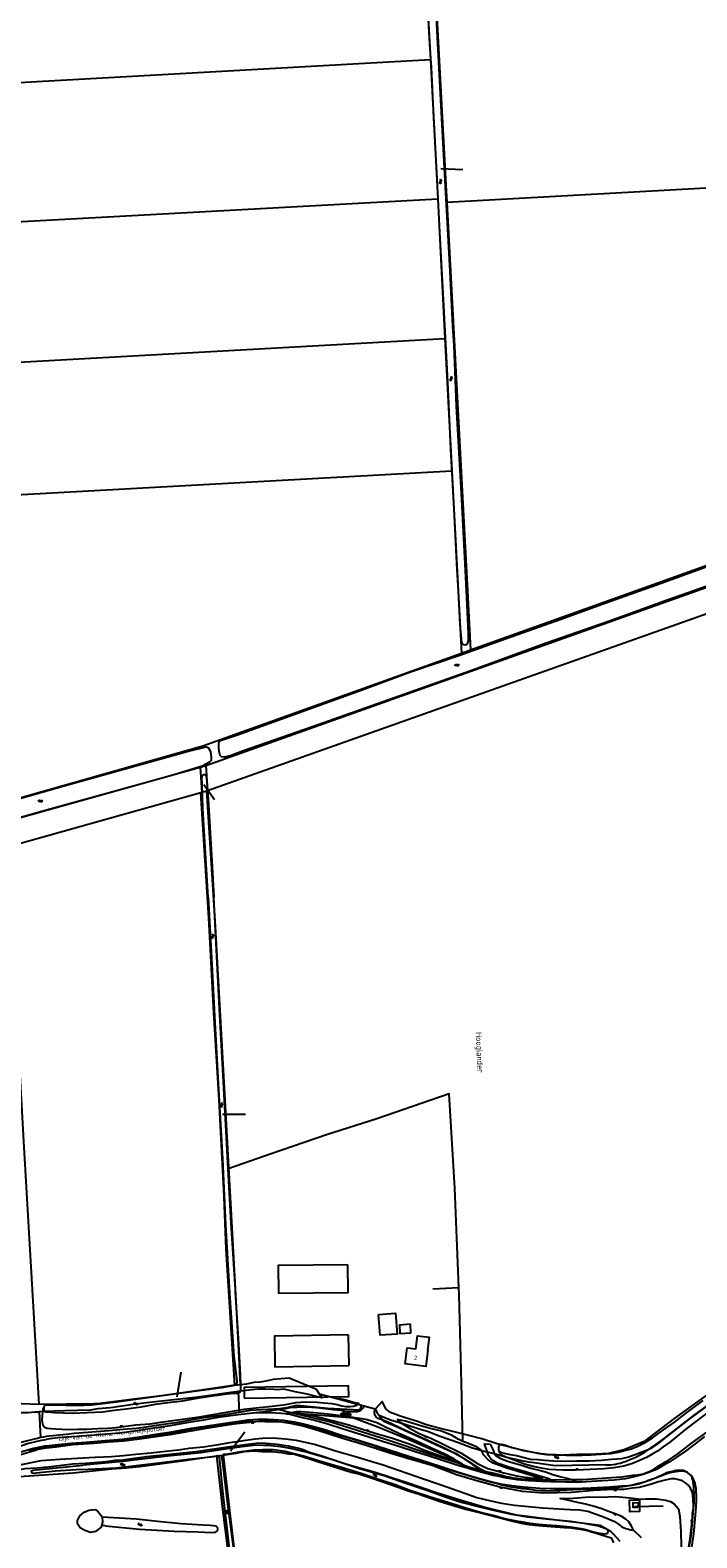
# Model space of a CAD drawing. Header units: metres. Extents: x 51973 to 58000, y 375000 to 380663.
# Tile 19 of 56: x 57000 to 57387, y 375452 to 376325. Entities that reach past the tile are written whole.
import ezdxf

# ---------------------------------------------------------------- set-up
doc = ezdxf.new("R2010")
doc.units = ezdxf.units.M
doc.header["$LTSCALE"] = 0.1
doc.layers.get('0').update_dxf_attribs({"linetype": 'CONTINUOUS'})
doc.layers.add('B-WA-OG-TOPOGRAFIE-G', color=253, linetype='CONTINUOUS')
doc.styles.add('ISOCP', font='ISOCP.shx', dxfattribs={"height": 1.8})

# ---------------------------------------------------------------- blocks, each defined once
blk = doc.blocks.new('BIJPIJL')
at = {"color": 0}
blk.add_line((0, 0), (1, 0), dxfattribs=at)
blk = doc.blocks.new('S016')
at = {"color": 0, "linetype": 'Continuous'}
for points in [[(0.01, -0.38), (2.65, 1.15)], [(2.65, -1.15), (0.01, 0.38)], [(5.07, -1.15), (1.09, 1.15)], [(1.09, -1.15), (5.07, 1.15)], [(6.16, -0.38), (3.51, 1.15)], [(3.51, -1.15), (6.16, 0.37)]]:
    blk.add_lwpolyline(points, dxfattribs=at)
blk = doc.blocks.new('S05')
at = {"color": 0}
for p, q in [((0.08, 0.3), (0.38, 0.59)), ((0.11, -0.19), (0.41, 0.09)), ((0.38, 0.59), (0.68, 0.71)), ((0.41, 0.09), (0.71, 0.21)), ((0.68, 0.71), (1.01, 0.62)), ((0.71, 0.21), (1.02, 0.12)), ((1.01, 0.62), (1.33, 0.37)), ((1.02, 0.12), (1.36, -0.12)), ((1.33, 0.37), (1.66, 0.13)), ((1.66, 0.13), (1.97, 0.04)), ((1.97, 0.04), (2.28, 0.16)), ((2.28, 0.16), (2.58, 0.44)), ((1.36, -0.12), (1.68, -0.37)), ((1.68, -0.37), (2, -0.46)), ((2, -0.46), (2.31, -0.33)), ((2.31, -0.33), (2.61, -0.05))]:
    blk.add_line(p, q, dxfattribs=at)
blk = doc.blocks.new('S04')
at = {"color": 0}
for p, q in [((0, 0.5), (0.5, 0.5)), ((0, 0.25), (1, 0.25)), ((0, 0), (0.5, 0)), ((0, -0.25), (1, -0.25)), ((0, -0.5), (0.5, -0.5))]:
    blk.add_line(p, q, dxfattribs=at)

msp = doc.modelspace()

# ---------------------------------------------------------------- linework, layer by layer
at = {"layer": 'B-WA-OG-TOPOGRAFIE-G'}
for points in [[(57222.214, 376494.618), (57223.149, 376477.335), (57224.103, 376457.288), (57225.508, 376431.201), (57227.385, 376398.255), (57229.782, 376355.862), (57231.995, 376316.856), (57232.826, 376303.052), (57234.2, 376273.88), (57235.945, 376242.023), (57237.712, 376207.661), (57240.039, 376165.038), (57242.334, 376121.121), (57244.07, 376082.182)], [(57253.359, 376000), (57252.972, 376008.098), (57250.457, 376056.298), (57247.591, 376106.877), (57246.207, 376142.057), (57245.337, 376153.391), (57243.857, 376185.036), (57241.14, 376234.183), (57239.098, 376273.627), (57236.715, 376317.006), (57234.679, 376358.663), (57231.732, 376412.795), (57228.566, 376469.621), (57227.056, 376495.209)], [(57225.746, 376428.305), (57232.441, 376307.722)], [(57234.845, 376357.81), (57241.367, 376235.034), (57241.899, 376225.019)], [(56834.895, 376285.577), (57232.441, 376307.722)], [(57232.441, 376307.722), (57236.655, 376227.069)], [(57241.899, 376225.019), (57689.5, 376249.88)], [(56839.584, 376205.426), (57236.655, 376227.069)], [(57236.655, 376227.069), (57238.079, 376199.805), (57240.883, 376146.145)], [(57241.899, 376225.019), (57251.754, 376039.504), (57253.852, 376000)], [(56844.173, 376124.147), (57240.883, 376146.145)], [(57240.883, 376146.145), (57244.89, 376069.448)], [(57351.262, 376000), (57453.67, 376036.68), (57491.7, 376054.94), (57631.86, 376122.38), (57639.28, 376125.02), (57712.414, 376141.926)], [(57353.574, 376000), (57366.173, 376004.49), (57391.69, 376013.752), (57419.186, 376023.971), (57450.38, 376035.223), (57453.15, 376036.595), (57455.717, 376037.556), (57458.339, 376038.678), (57469.795, 376044.278), (57529.029, 376072.66), (57582.059, 376098.179), (57627.363, 376120.217), (57633.526, 376122.925)], [(57666.678, 376119.338), (57662.831, 376118.333), (57645.878, 376114.742), (57638.54, 376112.585), (57632.038, 376109.796), (57621.041, 376104.789), (57599.535, 376094.707), (57542.135, 376066.538), (57489.074, 376040.717), (57460.246, 376027.333), (57434.059, 376017.454), (57401.232, 376005.749), (57385.051, 376000)], [(57244.07, 376082.182), (57246.251, 376043.602), (57247.807, 376012.174), (57248.455, 376000)], [(56848.138, 376047.784), (57244.89, 376069.448)], [(57244.89, 376069.448), (57248.519, 376000)], [(57386.542, 376000), (57453.18, 376023.721)], [(57102.33, 375898.829), (57386.542, 376000)], [(57430.177, 376000), (57103.217, 375884.183)], [(57123.473, 375907.081), (57116.906, 375904.688), (57113.07, 375903.67), (57111.44, 375903.805), (57110.603, 375904.721), (57109.972, 375906.883), (57109.741, 375909.484), (57109.824, 375911.736), (57110.228, 375912.674), (57111.304, 375913.546), (57120.714, 375916.535), (57155.483, 375929.086), (57194.488, 375943.34), (57220.961, 375953.038), (57249.449, 375962.812), (57273.545, 375971.469), (57307.976, 375983.661), (57333.986, 375993.019), (57353.574, 376000)], [(57385.051, 376000), (57370.255, 375994.743), (57335.549, 375982.283), (57299.573, 375969.633), (57255.312, 375953.446), (57211.093, 375937.87), (57164.138, 375921.274), (57123.473, 375907.081)], [(57248.455, 376000), (57249.493, 375980.498), (57250.163, 375972.281), (57250.378, 375970.365), (57250.888, 375969.266), (57251.717, 375968.856), (57252.701, 375968.798), (57253.541, 375969.115), (57254.085, 375969.854), (57254.466, 375971.153), (57254.54, 375975.285), (57253.359, 376000)], [(57248.519, 376000), (57250.406, 375963.876)], [(57253.852, 376000), (57255.671, 375965.762)], [(57255.671, 375965.762), (57351.262, 376000)], [(56859.056, 375841.751), (57100.52, 375910.19), (57250.406, 375963.876)], [(57250.406, 375963.876), (57255.671, 375965.762)], [(56895.677, 375851.573), (57018.152, 375886.421), (57091.518, 375906.9), (57102.494, 375909.679), (57103.586, 375909.375), (57105.039, 375906.956), (57105.418, 375903.63), (57105.378, 375901.793), (57104.359, 375900.692), (57100.187, 375898.559), (57082.538, 375893.139), (57008.714, 375872.626), (56915.789, 375846.429)], [(56986.65, 375866.448), (57099.08, 375897.835)], [(57099.08, 375897.835), (57101.21, 375898.43), (57102.33, 375898.829)], [(57099.08, 375897.835), (57099.89, 375883.21)], [(57102.33, 375898.829), (57103.217, 375884.183)], [(57103.624, 375822.597), (57100.558, 375873.779), (57100.119, 375888.23), (57100.043, 375891.745), (57100.28, 375893.078), (57101.16, 375893.626), (57101.609, 375893.619), (57102.307, 375893.122), (57102.75, 375891.426), (57103.704, 375879.265), (57105.822, 375843.573), (57107.011, 375822.38)], [(57099.407, 375883.074), (56987.46, 375851.63)], [(57099.89, 375883.21), (57099.407, 375883.074)], [(57119.148, 375539.869), (57114.105, 375618.812), (57112.964, 375649.177), (57109.987, 375705.28), (57106.89, 375755.674), (57104.01, 375810.705), (57099.407, 375883.074)], [(57102.63, 375883.975), (57099.89, 375883.21)], [(57103.217, 375884.183), (57102.63, 375883.975)], [(57102.63, 375883.975), (57107.545, 375808.967), (57112.704, 375715.458), (57117.956, 375620.757), (57120.877, 375567.629), (57122.22, 375540.218)], [(56849.833, 375868.705), (56853.442, 375801.691), (56856.203, 375749.214), (56860.422, 375669.936), (56862.439, 375625.349), (56863.022, 375617.336), (56864.874, 375608.015), (56867.755, 375600.826), (56871.338, 375594.598), (56876.639, 375587.521), (56884.093, 375579.971), (56892.156, 375572.903), (56906.121, 375560.969), (56945.738, 375526.832), (56964.53, 375507.658), (56971.25, 375503.007), (56974.828, 375501.268), (56981.828, 375500.785), (56986.211, 375501.426), (56991.804, 375503.767), (56998.885, 375506.283), (57007.01, 375508.051), (57009.692, 375508.579)], [(56987.46, 375851.63), (56990.526, 375793.13), (56996.6, 375681.04), (57002.308, 375585.378), (57005.474, 375528.974)], [(57103.624, 375822.597), (57105.532, 375787.191), (57107.473, 375750.093), (57109.598, 375710.942), (57111.864, 375671.153), (57113.647, 375632.891), (57115.955, 375593.182), (57118.592, 375556.708), (57120.157, 375544.088), (57120.236, 375542.432), (57120.187, 375541.539), (57120.15, 375540.866), (57120.074, 375540.41), (57119.614, 375540.07), (57118.966, 375539.866), (57111.31, 375538.445), (57082.533, 375534.521), (57051.938, 375530.338), (57041.077, 375528.879), (57036.123, 375528.457), (57031.623, 375528.263), (57027.046, 375528.155), (57023.677, 375528.233), (57021.019, 375528.278), (57017.728, 375528.396), (57012.9, 375528.301)], [(57122.513, 375536.947), (57122.674, 375538.029), (57122.531, 375540.143), (57122.35, 375545.676), (57121.363, 375563.983), (57119.533, 375593.889), (57119.439, 375595.424), (57117.075, 375633.895), (57115.206, 375665.243), (57114.784, 375672.317), (57112.732, 375712.22), (57110.156, 375758.066), (57107.011, 375822.38)], [(57251.177, 375507.372), (57250.438, 375541.138), (57249.157, 375592.437), (57248.992, 375596.312), (57246.529, 375653.998), (57243.348, 375708.691), (57201.396, 375694.142), (57172.277, 375685.017), (57140.08, 375673.929), (57115.206, 375665.243)], [(56865.9, 375612.635), (56866.026, 375610.029), (56867.267, 375606.791), (56867.936, 375604.636), (56870.02, 375601.857), (56873.735, 375597.379), (56875.487, 375595.797), (56881.542, 375589.368), (56888.311, 375582.925), (56901.654, 375572.065), (56910.895, 375564.263), (56929.492, 375548.537), (56937.795, 375541.468), (56946.669, 375533.197), (56949.718, 375530.994), (56953.908, 375527.87), (56959.75, 375526.864), (56964.863, 375526.523), (56974.133, 375525.74), (56986.853, 375524.769), (56994.34, 375524.141), (56999.342, 375524.159), (57003.277, 375524.436), (57005.676, 375524.622)], [(56872.278, 375608.346), (56872.965, 375605.962), (56875.148, 375602.229), (56881.413, 375594.487), (56885.731, 375590.354), (56889.357, 375587.306), (56892.978, 375584.02), (56907.139, 375572.43), (56915.564, 375565.477), (56934.526, 375550.101), (56946.109, 375540.467), (56951.606, 375535.834), (56957.722, 375532.26), (56966.865, 375530.239), (56972.087, 375530.303), (56978.876, 375530.404), (56987.075, 375529.643), (56995.523, 375529.353), (57005.474, 375528.974)], [(57184.604, 375609.653), (57144.299, 375609.251), (57144.481, 375593.218), (57184.792, 375593.556), (57184.604, 375609.653)], [(57248.992, 375596.312), (57233.802, 375595.493)], [(57469.184, 375592.113), (57465.021, 375586.724), (57460.256, 375580.99), (57458.552, 375579.24), (57451.753, 375573.071), (57446.343, 375567.961), (57419.91, 375548.133), (57381.078, 375519.291), (57369.696, 375510.359), (57361.599, 375504.692)], [(57466.001, 375589.074), (57466.276, 375588.319), (57466.392, 375587.449), (57466.369, 375586.233), (57466.056, 375585.122), (57464.326, 375582.323), (57460.681, 375576.918), (57455.776, 375571.979), (57450.528, 375567.457), (57444.451, 375562.772), (57440.366, 375559.793), (57436.494, 375556.809), (57424.112, 375547.067), (57414.833, 375540.672), (57410.015, 375537.085), (57404.934, 375533.203), (57399.321, 375528.341), (57392.684, 375523.686), (57380.615, 375514.595), (57371.241, 375507.034), (57367.377, 375504.182), (57364.108, 375501.827), (57361.01, 375499.96)], [(57202.398, 375580.993), (57212.247, 375581.7), (57213.203, 375569.591), (57203.322, 375568.839), (57202.398, 375580.993)], [(57220.604, 375575.435), (57220.983, 375570.149), (57214.999, 375569.72), (57214.619, 375575.006), (57220.604, 375575.435)], [(57478.546, 375579.726), (57476.482, 375576.973), (57474.649, 375574.749), (57472.71, 375573.123), (57470.524, 375571.144), (57464.116, 375566.514), (57447.298, 375553.885), (57421.288, 375534.54), (57399.383, 375517.849), (57384.145, 375506.735), (57375.554, 375500.246), (57368.786, 375495.504), (57363.602, 375492.515)], [(57184.854, 375569.115), (57142.003, 375568.322), (57142.331, 375550.59), (57185.182, 375551.383)], [(57184.854, 375569.115), (57185.182, 375551.383)], [(57218.921, 375561.62), (57223.991, 375560.989), (57224.931, 375568.554), (57231.648, 375567.719), (57230.711, 375560.184), (57230.96, 375560.153)], [(57230.96, 375560.153), (57229.817, 375550.769), (57217.778, 375552.236), (57218.921, 375561.62)], [(57119.148, 375539.869), (57117.903, 375539.727), (57103.571, 375537.638), (57091.508, 375535.859), (57076.7, 375533.779), (57059.152, 375531.635), (57039.611, 375529.197), (57037.428, 375529.1), (57021.47, 375528.947), (57008.847, 375528.845), (57005.474, 375528.974)], [(57122.22, 375540.218), (57119.148, 375539.869)], [(57168.123, 375534.786), (57166.487, 375537.425), (57150.615, 375544.113), (57145.727, 375543.567), (57141.315, 375543.299), (57137.965, 375542.534), (57133.542, 375541.672), (57130.085, 375541.504), (57125.9, 375540.636), (57122.22, 375540.218)], [(57124.554, 375532.378), (57185.094, 375533.498), (57184.98, 375539.657), (57124.44, 375538.537), (57124.554, 375532.378)], [(57120.986, 375536.221), (57115.432, 375535.494), (57104.804, 375534.043), (57096.324, 375532.787), (57083.676, 375531.496), (57071.385, 375530.198), (57061.476, 375528.97), (57047.025, 375526.883), (57039.629, 375526.2), (57035.329, 375525.573), (57020.675, 375525.155), (57008.166, 375524.813), (57005.676, 375524.622)], [(57012.937, 375528.299), (57012.9, 375528.301), (57011.837, 375528.36), (57010.832, 375528.415), (57009.914, 375528.466), (57009.203, 375528.378), (57009.014, 375528.181), (57008.628, 375527.78), (57008.445, 375526.976), (57008.403, 375526.329), (57008.383, 375525.612), (57008.562, 375524.984), (57009.137, 375524.542), (57010.142, 375524.462), (57014.517, 375524.222), (57025.004, 375523.797), (57033.589, 375524.107), (57042.356, 375524.502), (57049.19, 375525.52), (57056.234, 375526.237), (57064.865, 375527.503), (57073.165, 375529.027), (57080.365, 375529.842), (57088.997, 375530.995), (57098.263, 375532.554), (57107.518, 375533.931), (57109.279, 375534.18), (57114.464, 375534.911), (57118.256, 375535.308), (57120.012, 375535.363), (57120.837, 375535.35), (57121.92, 375535.908), (57122.513, 375536.947)], [(57168.123, 375534.786), (57169.504, 375532.557), (57161.016, 375534.69), (57154.141, 375536.138), (57147.46, 375537.569), (57143.808, 375537.299), (57141.787, 375537.459), (57136.672, 375537.682), (57132.742, 375537.642), (57128.804, 375537.246), (57120.986, 375536.221)], [(57120.986, 375536.221), (57121.639, 375524.148)], [(57140.771, 375527.735), (57148.662, 375528.828), (57154.388, 375529.882), (57160.228, 375530.368), (57166.793, 375530.052), (57170.696, 375529.711), (57175.295, 375529.301), (57178.369, 375528.75), (57181.092, 375527.98), (57183.572, 375527.674), (57185.999, 375527.673), (57187.735, 375527.823), (57189.761, 375528.317), (57190.918, 375529.3), (57189.436, 375529.621), (57186.43, 375530.341), (57183.421, 375531.238), (57179.275, 375532.323)], [(57192.547, 375528.246), (57168.123, 375534.786)], [(57392.953, 375534.638), (57373.724, 375520.629), (57358.962, 375509.505), (57356.242, 375507.4), (57345.005, 375502.648), (57335.55, 375500.341), (57328.28, 375500.012), (57317.202, 375499.76), (57305.047, 375499.292), (57296.615, 375500.296), (57286.41, 375501.93), (57282.268, 375503.085), (57271.019, 375506.049), (57262.268, 375508.844), (57255.4, 375510.649), (57246.874, 375512.844), (57239.055, 375514.668), (57233.016, 375516.218), (57229.582, 375517.121), (57224.857, 375518.882), (57215.513, 375521.808), (57209.369, 375524.074), (57206.794, 375526.149), (57204.503, 375530.472), (57200.474, 375526.123)], [(57274.327, 375505.546), (57275.878, 375505.196), (57279.631, 375503.843), (57284.346, 375502.796), (57290.035, 375501.563), (57295.493, 375500.368), (57299.916, 375499.866), (57305.211, 375499.84), (57311.05, 375499.501), (57320.429, 375499.339), (57325.484, 375499.654), (57331.261, 375499.923), (57337.135, 375500.452), (57342.141, 375501.356), (57348.222, 375502.907), (57352.314, 375504.523), (57356.407, 375506.6), (57361.194, 375509.395), (57367.413, 375514.141), (57373.813, 375518.626), (57380.749, 375523.913), (57390.446, 375531.029)], [(57005.676, 375524.622), (57006.56, 375509.574)], [(57008.628, 375527.78), (57008.063, 375526.562), (57007.822, 375525.63), (57007.578, 375524.168), (57007.459, 375522.113), (57007.367, 375519.854), (57007.527, 375518.582), (57007.926, 375516.955), (57008.854, 375515.712), (57010.398, 375515.117), (57012.537, 375514.93), (57015.278, 375514.779), (57018.798, 375514.586), (57023.105, 375514.362), (57027.893, 375514.408), (57033.304, 375514.552), (57039.763, 375514.834), (57045.45, 375515.058), (57050.291, 375515.492), (57054.578, 375515.95), (57061.804, 375516.991), (57069.857, 375517.601), (57076.15, 375518.517), (57076.132, 375518.537), (57098.555, 375521.574), (57112.191, 375523.946), (57124.423, 375526.029), (57133.252, 375526.976), (57140.771, 375527.735)], [(57121.639, 375524.148), (57112.419, 375522.585), (57099.88, 375520.816), (57084.94, 375518.144), (57072.163, 375516.379), (57066.547, 375515.422), (57062.128, 375514.798), (57054.496, 375514.238), (57046.147, 375513.574), (57031.476, 375512.324), (57025.994, 375512.078), (57021.456, 375511.456), (57011.791, 375510.462)], [(57193.762, 375527.234), (57192.658, 375526.197), (57192.031, 375525.57), (57191.134, 375524.963), (57190.148, 375524.576), (57189.158, 375524.46), (57188.303, 375524.507), (57186.307, 375524.548), (57183.617, 375524.821), (57180.656, 375525.211), (57176.177, 375525.627), (57171.477, 375526.257), (57166.515, 375526.826), (57161.077, 375527.238), (57157.995, 375527.25), (57155.087, 375527.12), (57150.928, 375526.806), (57148.274, 375526.359), (57143.959, 375525.732), (57140.43, 375525.075), (57136.727, 375524.477), (57131.314, 375523.949), (57124.294, 375523.212), (57116.551, 375522.168), (57108.242, 375521.042), (57099.94, 375519.581), (57091.184, 375518.233), (57081.55, 375516.512), (57073.042, 375515.201), (57063.702, 375513.772)], [(57143.45, 375525.995), (57141.785, 375526.155), (57128.073, 375525.243), (57121.639, 375524.148)], [(57148.756, 375523.312), (57139.976, 375523.918), (57131.314, 375523.949)], [(57192.547, 375528.246), (57191.422, 375525.481), (57172.868, 375526.478), (57154.911, 375528.118), (57149.301, 375526.836), (57143.45, 375525.995)], [(57152.567, 375523.676), (57143.45, 375525.995)], [(57230.479, 375499.506), (57230.497, 375499.499), (57238.874, 375496.693), (57246.067, 375494.381), (57249.6, 375493.166), (57251.807, 375492.584), (57253.99, 375492.389), (57251.093, 375494.162), (57248.027, 375496.057), (57246.324, 375497.11), (57240.305, 375500.126), (57233.13, 375503.458), (57224.348, 375507.497), (57214.228, 375511.962), (57206.097, 375515.794), (57201.324, 375518.099), (57195.844, 375519.907), (57193.9, 375520.341), (57190.028, 375520.901), (57184.94, 375521.577), (57176.259, 375522.861), (57167.159, 375523.853), (57157.735, 375524.471), (57154.928, 375524.449), (57152.809, 375524.199), (57152.286, 375523.994), (57151.977, 375523.873), (57150.534, 375523.656), (57148.756, 375523.312), (57150.824, 375523.085)], [(57150.824, 375523.085), (57153.949, 375522.352), (57158.295, 375521.345), (57165.302, 375519.667), (57172.39, 375517.746), (57181.896, 375514.727), (57193.023, 375511.254), (57205.299, 375507.423)], [(57248.027, 375496.057), (57239.962, 375498.367), (57229.641, 375502.036), (57220.696, 375505.664), (57210.501, 375509.072), (57200.513, 375512.046), (57185.126, 375516.826), (57176.423, 375519.183), (57169.719, 375520.945), (57164.982, 375522.044), (57159.421, 375523.034), (57152.287, 375524.007), (57152.286, 375523.994)], [(57247.996, 375495.022), (57244.52, 375497.304), (57241.461, 375499.032), (57232.847, 375502.657), (57219.869, 375508.274), (57202.047, 375515.655), (57187.99, 375520.937), (57152.567, 375523.676)], [(57247.996, 375495.022), (57231.958, 375500.057), (57208.312, 375507.913), (57174.724, 375518.588), (57152.567, 375523.676)], [(57200.474, 375526.123), (57192.547, 375528.246)], [(57202.145, 375520.765), (57200.992, 375521.391), (57200.195, 375522.507), (57200.115, 375524.261), (57200.275, 375525.696)], [(57200.474, 375526.123), (57201.626, 375523.874), (57202.823, 375522.421)], [(57333.983, 375493.828), (57304.727, 375493.316), (57292.574, 375495.023), (57289.485, 375495.324), (57286.284, 375495.983), (57275.856, 375498.336), (57268.875, 375500.381), (57262.24, 375501.943), (57256.325, 375503.729), (57248.647, 375506.621), (57238.009, 375510.287), (57230.805, 375513.05), (57226.424, 375514.21), (57215.903, 375517.754), (57209.279, 375519.792), (57202.823, 375522.421)], [(57202.823, 375522.421), (57205.527, 375519.141), (57213.244, 375515.904), (57225.86, 375510.057), (57242.368, 375502.465), (57247.442, 375500.339), (57249.787, 375498.626), (57256.835, 375494.081), (57262.963, 375490.224)], [(57392.77, 375528.24), (57384.947, 375522.409), (57370.344, 375511.137), (57366.431, 375507.972)], [(57285.704, 375478.384), (57272.6, 375480.869), (57259.883, 375484.43), (57247.485, 375488.049), (57233.516, 375493.381), (57220.497, 375497.185), (57208.836, 375500.688), (57195.297, 375505.126), (57180.402, 375509.45), (57167.866, 375513.58), (57158.668, 375516.204), (57152.354, 375517.648), (57146.17, 375518.467), (57141.582, 375518.971), (57136.767, 375519.236), (57131.307, 375518.766), (57118.447, 375517.43), (57101.332, 375514.624), (57081.457, 375511.151), (57063.88, 375508.636), (57054.716, 375507.563), (57045.76, 375507.034), (57037.365, 375506.183), (57025.126, 375505.367), (57015.59, 375504.163), (57008.303, 375503.265), (57004.161, 375502.471)], [(57063.702, 375513.772), (57052.396, 375512.268), (57037.884, 375511.047), (57027.766, 375510.26), (57021.6, 375509.81), (57016.598, 375509.423), (57011.943, 375508.821), (57009.692, 375508.579)], [(57009.848, 375504.762), (57016.665, 375505.599), (57024.29, 375506.327), (57032.934, 375506.893), (57043.953, 375507.883), (57053.788, 375508.793), (57063.916, 375510.097), (57073.296, 375511.568), (57082.369, 375512.942), (57093.925, 375514.987), (57104.414, 375516.662), (57116.181, 375518.43), (57126.63, 375519.824), (57132.435, 375520.262), (57137.954, 375520.293), (57141.99, 375520.084), (57147.416, 375519.691), (57153.469, 375518.779), (57158.918, 375517.66), (57164.93, 375516.113), (57171.199, 375514.306), (57180.422, 375511.302), (57188.797, 375508.699), (57201.968, 375504.565), (57215.19, 375500.427), (57231.563, 375495.134), (57247.531, 375489.932), (57257.675, 375486.821), (57265.89, 375484.63), (57272.864, 375482.923)], [(57136.865, 375518.759), (57131.512, 375518.986), (57122.698, 375518.807), (57116.008, 375517.753), (57108.961, 375516.706), (57100.719, 375515.445), (57095.943, 375514.827), (57083.031, 375512.352), (57075.979, 375511.067), (57069.768, 375510.121), (57062.718, 375508.955)], [(57151.02, 375518.115), (57148.672, 375518.392), (57146.317, 375518.601), (57143.956, 375518.742), (57141.593, 375518.816), (57139.229, 375518.821), (57136.865, 375518.759)], [(57272.781, 375482.454), (57264.842, 375484.281), (57257.863, 375486.445), (57238.461, 375492.311), (57214.681, 375499.455), (57205.228, 375502.859), (57199.201, 375505.004), (57186.781, 375508.825), (57172.104, 375512.929), (57160.271, 375516.381), (57155.52, 375517.593), (57151.02, 375518.115)], [(57215.488, 375514.925), (57209.027, 375517.953), (57205.355, 375519.504), (57202.145, 375520.765)], [(57213.137, 375520.117), (57215.136, 375518.4), (57220.361, 375515.036), (57225.91, 375512.058), (57232.749, 375509.267), (57239.418, 375506.02), (57250.022, 375500.835), (57259.804, 375494.705), (57262.789, 375492.995), (57265.672, 375491.621), (57270.049, 375490.466), (57275.035, 375489.146), (57281.634, 375487.611), (57285.506, 375486.97), (57289.103, 375486.551), (57292.041, 375486.188), (57295.089, 375486.021), (57297.434, 375485.892), (57292.691, 375487.004), (57281.353, 375490.533), (57276.656, 375491.92), (57272.387, 375493.522), (57268.886, 375494.868), (57265.828, 375496.787), (57263.46, 375499.426), (57262.636, 375500.918)], [(57262.636, 375500.918), (57261.508, 375502.65), (57259.571, 375504.125), (57254.806, 375506.089), (57252.907, 375506.748), (57251.177, 375507.372), (57248.604, 375508.797), (57244.639, 375510.941), (57238.305, 375513.579), (57232.384, 375514.953), (57227.495, 375516.322), (57222.42, 375517.784), (57218.079, 375519.171), (57213.137, 375520.117)], [(57385.841, 375505.967), (57380.175, 375501.751), (57374.913, 375498.018), (57370.679, 375495.312), (57366.73, 375492.975), (57363.5, 375491.223), (57360.005, 375489.808), (57355.614, 375488.145), (57350.54, 375486.803), (57345.561, 375485.803), (57338.897, 375484.895), (57331.7, 375484.49), (57319.984, 375483.891), (57317.451, 375483.855), (57310.696, 375483.758), (57302.578, 375483.926), (57302.289, 375483.937), (57296.84, 375484.141), (57289.33, 375484.477), (57282.659, 375485.153), (57276.461, 375486.098), (57269.51, 375487.747), (57264.85, 375489.573), (57261.059, 375491.597), (57255.693, 375495.032), (57251.976, 375497.38), (57251.957, 375497.381), (57245.89, 375500.797), (57238.449, 375504.446), (57230.911, 375507.842), (57222.575, 375511.61), (57215.488, 375514.925)], [(57002.822, 375508.62), (56993.472, 375506.304), (56987.953, 375503.686), (56984.694, 375501.61)], [(57009.848, 375504.762), (57002.528, 375503.346), (56993.843, 375500.752)], [(57009.872, 375504.194), (57007.844, 375503.884), (57005.823, 375503.523), (57003.813, 375503.112), (57001.814, 375502.65), (56999.827, 375502.137)], [(57006.56, 375509.574), (57004.683, 375509.129), (57002.822, 375508.62)], [(57011.791, 375510.462), (57010.038, 375510.221), (57008.294, 375509.925), (57006.56, 375509.574)], [(57006.941, 375496.379), (57017.791, 375497.17), (57027.991, 375497.606), (57038.117, 375498.298), (57047.645, 375498.658), (57054.528, 375499.314), (57061.783, 375500.076), (57070.389, 375500.877), (57079.09, 375501.798), (57086.468, 375502.503), (57092.641, 375503.551), (57100.904, 375504.295), (57109.73, 375505.664), (57116.154, 375506.686), (57130.888, 375508.84), (57137.216, 375509.489), (57143.555, 375509.191), (57148.545, 375508.904), (57154.709, 375508.175), (57165.762, 375505.538), (57171.461, 375503.926), (57176.951, 375502.162), (57188.982, 375498.752), (57197.992, 375495.874), (57204.964, 375493.789), (57228.433, 375485.791)], [(57050.903, 375507.647), (57023.826, 375505.34), (57009.872, 375504.194)], [(57342.446, 375449.454), (57338.488, 375453.639), (57337.087, 375454.976), (57330.739, 375458.793), (57320.167, 375459.959), (57305.561, 375461.801), (57282.523, 375464.647), (57263.926, 375469.188), (57249.017, 375473.535), (57235.416, 375477.856), (57218.392, 375483.555), (57209.878, 375486.345), (57199.825, 375489.523), (57184.087, 375494.125), (57168.95, 375498.953), (57162.444, 375500.988), (57158.666, 375502.492), (57156.182, 375503.256), (57150.259, 375504.685), (57143.612, 375505.653), (57137.312, 375506.137), (57132.794, 375506.466), (57129.69, 375506.053), (57119.181, 375504.6), (57108.551, 375503.03), (57104.254, 375502.522), (57096.61, 375501.368), (57085.276, 375500.289), (57067.852, 375498.38), (57054.241, 375496.633), (57049.592, 375496.37), (57044.457, 375495.641), (57032.649, 375494.69), (57025.136, 375494.128), (57012.605, 375492.716)], [(57050.903, 375507.647), (57054.848, 375508.017), (57058.787, 375508.453), (57062.718, 375508.955)], [(57335.097, 375454.033), (57335.462, 375455.173), (57335.285, 375456.091), (57334.184, 375456.706), (57332.582, 375457.374), (57329.893, 375458.24), (57321.583, 375459.844), (57313.637, 375460.962), (57299.482, 375462.458), (57288.714, 375463.616), (57279.549, 375465.04), (57270.017, 375467.127), (57259.599, 375469.616), (57249.67, 375472.28), (57242.159, 375474.66), (57230.961, 375478.78), (57217.579, 375483.311), (57206.123, 375487.332), (57191.276, 375491.615), (57175.632, 375496.749), (57161.119, 375500.9), (57151.265, 375503.32), (57145.785, 375504.34), (57141.935, 375504.728), (57138.543, 375504.964), (57135.613, 375505.113), (57131.378, 375505.144), (57123.447, 375504.23), (57114.868, 375503.011)], [(57205.299, 375507.423), (57214.055, 375504.676), (57224.22, 375501.382), (57230.479, 375499.506)], [(57302.289, 375483.937), (57302.284, 375484.314), (57302.177, 375485.008), (57301.597, 375485.456), (57300.56, 375485.878), (57288.624, 375489.48), (57277.388, 375492.623), (57271.132, 375494.884), (57268.916, 375496.096), (57267.398, 375497.396), (57266.11, 375499.188), (57265.096, 375502.081), (57263.828, 375506.092), (57267.058, 375505.895)], [(57267.058, 375505.895), (57267.848, 375504.2), (57268.716, 375502.324), (57269.458, 375500.341), (57270.552, 375499.033), (57272.449, 375497.976), (57274.639, 375496.98), (57278.365, 375495.609), (57285.224, 375493.637), (57290.579, 375491.943), (57295.432, 375490.775), (57299.203, 375489.748), (57303.882, 375488.041), (57308.107, 375486.901), (57311.617, 375486.065), (57314.674, 375485.128), (57317.451, 375483.855)], [(57366.431, 375507.972), (57363.297, 375505.433), (57361.726, 375504.378), (57360.148, 375503.324), (57358.171, 375502.329), (57355.594, 375501.329), (57351.107, 375499.539), (57347.3, 375498.286), (57343.202, 375497.382), (57340.387, 375497.089), (57337.438, 375496.904), (57331.504, 375496.41), (57324.441, 375496.048), (57317.045, 375496.044), (57310.191, 375495.803), (57303.977, 375495.961), (57298.484, 375496.402), (57294.639, 375496.644), (57290.503, 375496.991), (57285.948, 375498.099), (57282.298, 375499.018), (57278.755, 375499.61), (57276.067, 375500.249), (57273.902, 375500.784), (57272.377, 375501.379), (57272.083, 375502.681), (57272.095, 375502.951), (57272.152, 375504.285), (57272.487, 375505.206), (57272.984, 375505.645), (57273.483, 375505.782), (57274.327, 375505.546)], [(57343.897, 375495.294), (57345.805, 375495.942), (57347.688, 375496.658), (57349.545, 375497.44), (57351.372, 375498.288), (57353.168, 375499.201), (57354.931, 375500.178), (57356.657, 375501.216), (57358.345, 375502.316), (57359.993, 375503.475), (57361.599, 375504.692)], [(57391.223, 375510.28), (57385.841, 375505.967)], [(56968.009, 375410.714), (56964.685, 375413.513), (56962.399, 375417.294), (56961.734, 375421.456), (56962.357, 375426.903), (56965.518, 375452.756), (56966.754, 375459.956), (56968.08, 375468.337), (56968.662, 375470.722), (56971.831, 375478.917), (56973.047, 375481.586), (56973.669, 375482.595), (56977.277, 375487.956), (56984.737, 375494.674), (56993.788, 375499.363), (57004.161, 375502.471)], [(56983.806, 375485.148), (56995.474, 375494.028), (57006.941, 375496.379)], [(56993.769, 375487.006), (56996.952, 375487.339), (57025.372, 375489.296), (57047.84, 375491.477), (57055.992, 375492.075), (57064.127, 375492.842), (57089.933, 375496.302), (57101.775, 375498.048), (57108.639, 375498.962)], [(57029.995, 375491.153), (57050.282, 375492.019), (57070.32, 375494.336), (57092.531, 375497.189), (57106.65, 375498.721), (57109.411, 375499.162), (57109.996, 375498.336), (57111.971, 375478.505), (57114.482, 375456.943), (57116.822, 375437.105)], [(57114.868, 375503.011), (57099.341, 375500.875), (57080.134, 375498.765), (57054.195, 375495.764), (57031.258, 375493.719)], [(57108.639, 375498.962), (57112.343, 375499.455)], [(57168.379, 375000), (57164.774, 375030.804), (57157.827, 375089.55), (57149.76, 375157.315), (57145.703, 375191.83), (57142.095, 375223.684), (57138.236, 375257.12), (57133.835, 375293.29), (57132.663, 375299.597), (57130.063, 375319.46), (57128.107, 375334.821), (57125.169, 375357.101), (57119.971, 375403.256), (57116.323, 375434.683), (57112.045, 375469.682), (57108.639, 375498.962)], [(57118.273, 375446.307), (57115.102, 375470.994), (57112.131, 375494.965), (57111.718, 375497.308), (57111.651, 375498.169), (57111.696, 375498.986), (57112.116, 375499.506), (57112.722, 375499.977), (57115.26, 375500.266), (57122.83, 375501.49), (57130.335, 375502.452), (57135.343, 375502.719), (57141.242, 375502.673)], [(57112.343, 375499.455), (57114.548, 375499.807), (57119.892, 375500.535), (57124.79, 375501.47), (57130.337, 375501.881), (57134.781, 375501.5), (57140.623, 375501.518), (57146.107, 375500.908), (57150.084, 375500.139), (57153.73, 375500.097), (57158.038, 375498.602), (57171.872, 375494.296), (57186.598, 375489.576), (57191.465, 375488.393), (57198.726, 375486.192), (57214.377, 375480.722), (57219.5, 375478.72), (57225.351, 375477.048), (57238.106, 375472.544), (57252.721, 375468.067), (57261.732, 375466.133), (57280.122, 375461.203), (57284.989, 375460.02), (57288.093, 375459.499), (57292.982, 375458.911), (57299.825, 375458.273), (57312.544, 375457.319)], [(57112.343, 375499.455), (57116.617, 375462.462), (57120.341, 375431.652)], [(57141.242, 375502.673), (57148.275, 375501.789), (57153.543, 375500.496), (57159.631, 375498.838), (57165.693, 375496.942), (57172.861, 375494.745), (57182.934, 375491.947), (57192.916, 375488.864), (57201.26, 375485.956)], [(57262.963, 375490.224), (57254.66, 375492.578), (57247.996, 375495.022)], [(57361.01, 375499.96), (57357.67, 375498.151), (57353.107, 375496.107), (57349.535, 375494.563), (57344.429, 375492.971), (57338.808, 375492.044), (57332.832, 375491.558), (57324.959, 375491.226), (57316.898, 375490.718), (57309.156, 375490.74), (57305.22, 375490.925), (57301.318, 375491.171), (57297.675, 375491.774), (57291.894, 375492.808), (57286.873, 375494.271), (57279.326, 375497.025), (57275.842, 375498.446), (57273.801, 375499.397), (57273.154, 375499.796), (57272.561, 375500.593), (57272.377, 375501.379)], [(57333.983, 375493.828), (57335.421, 375493.831), (57336.858, 375493.904), (57338.289, 375494.045), (57339.712, 375494.256), (57341.123, 375494.534), (57342.519, 375494.881), (57343.897, 375495.294)], [(57012.605, 375492.716), (57004.61, 375491.926), (56997.457, 375491.476), (56995.307, 375491.162), (56986.219, 375489.323)], [(57002.268, 375488.871), (57001.596, 375488.922), (57001.291, 375489.62), (57001.264, 375490.345), (57002.025, 375490.723)], [(57002.025, 375490.723), (57004.004, 375490.932), (57031.258, 375493.719)], [(57029.995, 375491.153), (57014.935, 375490.081), (57002.268, 375488.871)], [(57201.26, 375485.956), (57204.217, 375485.025), (57211.932, 375482.448), (57221.044, 375478.909), (57234.963, 375474.5), (57244.983, 375471.428), (57254.866, 375468.376), (57262.883, 375466.031), (57269.529, 375464.443), (57275.411, 375462.708), (57281.122, 375461.537), (57285.951, 375460.83), (57290.11, 375460.097), (57294.989, 375459.388), (57299.626, 375459.108), (57305.608, 375458.742), (57313.482, 375457.906), (57319.749, 375456.994), (57322.532, 375456.463), (57326.213, 375455.29), (57329.359, 375454.487), (57332.148, 375454.069), (57334.02, 375453.953), (57335.097, 375454.033)], [(57251.807, 375492.584), (57260.251, 375490.085), (57269.51, 375487.747)], [(57275.622, 375487.275), (57268.514, 375488.966), (57262.963, 375490.224)], [(57275.622, 375487.275), (57277.911, 375486.797), (57280.213, 375486.388), (57282.526, 375486.048), (57284.849, 375485.778), (57287.178, 375485.577), (57289.513, 375485.447)], [(57350.883, 375487.894), (57343.239, 375486.74), (57320.462, 375485.059), (57313.199, 375485.087), (57305.22, 375485.01), (57299.624, 375485.005), (57294.861, 375484.982), (57289.513, 375485.447)], [(57349.541, 375482.277), (57352.404, 375482.974), (57354.891, 375483.588), (57357.432, 375484.394), (57360.265, 375485.348), (57363.161, 375486.419), (57366.761, 375488.024), (57369.876, 375489.524), (57371.877, 375490.032), (57373.694, 375490.405)], [(57350.883, 375487.894), (57352.247, 375488.029), (57353.601, 375488.239), (57354.942, 375488.525), (57356.265, 375488.884), (57357.565, 375489.316), (57358.84, 375489.82), (57360.085, 375490.393), (57361.296, 375491.035), (57362.469, 375491.743), (57363.602, 375492.515)], [(57369.353, 375488.591), (57363.468, 375486.212), (57358.194, 375484.534)], [(57377.6, 375490.09), (57376.2, 375490.015), (57374.805, 375489.87), (57373.42, 375489.654), (57372.047, 375489.368), (57370.69, 375489.014), (57369.353, 375488.591)], [(57383.543, 375487.747), (57381.472, 375489.454), (57379.006, 375490.513), (57376.342, 375490.839), (57373.694, 375490.405)], [(57384.62, 375484.237), (57384.526, 375484.908), (57384.362, 375485.565), (57384.13, 375486.201), (57383.833, 375486.809), (57383.473, 375487.383), (57383.055, 375487.916), (57382.583, 375488.402), (57382.063, 375488.835), (57381.5, 375489.212), (57380.901, 375489.527), (57380.272, 375489.778), (57379.62, 375489.961), (57378.952, 375490.075), (57378.277, 375490.118), (57377.6, 375490.09)], [(57386.234, 375480.775), (57385.811, 375483.264), (57384.902, 375485.619), (57383.543, 375487.747)], [(57228.433, 375485.791), (57237.554, 375482.655), (57252.329, 375477.518), (57259.339, 375474.977), (57267.41, 375472.92), (57273.581, 375471.635), (57281.099, 375470.529), (57289.353, 375469.748), (57297.294, 375468.996), (57306.876, 375468.281), (57313.394, 375468.024), (57318.737, 375467.73), (57323.553, 375466.977), (57328.477, 375465.291), (57332.767, 375463.732), (57336.057, 375462.328), (57339.112, 375461.025), (57341.424, 375459.486), (57343.433, 375457.976), (57345.695, 375456.893), (57347.238, 375456.519), (57348.557, 375456.207), (57349.757, 375456.015), (57350.058, 375455.985), (57350.146, 375455.981), (57349.721, 375456.723), (57348.965, 375458.341), (57347.339, 375460.889), (57345.694, 375462.391)], [(57272.781, 375482.454), (57275.356, 375481.835), (57277.948, 375481.292), (57280.555, 375480.824), (57283.175, 375480.432), (57285.804, 375480.116), (57288.442, 375479.877)], [(57272.864, 375482.923), (57279.587, 375481.797), (57286.359, 375481.003), (57295.816, 375480.313), (57302.152, 375480.186), (57314.474, 375480.221), (57325.534, 375480.585), (57336.207, 375481.14), (57343.335, 375481.657), (57347.188, 375481.905), (57349.541, 375482.277)], [(57382.065, 375444.089), (57383.429, 375452.854), (57384.146, 375459.031), (57384.655, 375465.762), (57384.794, 375469.676), (57384.773, 375473.877), (57384.312, 375477.887), (57383.141, 375480.343), (57381.593, 375482.336), (57380.279, 375483.398), (57378.449, 375484.564), (57375.57, 375485.416), (57374.064, 375485.763), (57372.208, 375485.726), (57370.962, 375485.543), (57368.487, 375485.023), (57364.52, 375483.967), (57361.063, 375482.798), (57357.895, 375481.816), (57353.447, 375480.729), (57349.601, 375480.259), (57344.674, 375479.635), (57338.436, 375479.473), (57327.185, 375478.968), (57314.231, 375477.751), (57298.123, 375477.437), (57285.704, 375478.384)], [(57288.442, 375479.877), (57291.11, 375479.518), (57293.788, 375479.237), (57296.473, 375479.035), (57299.162, 375478.913), (57301.854, 375478.869), (57304.546, 375478.905), (57307.236, 375479.02)], [(57328.563, 375479.66), (57319.272, 375479.491), (57307.236, 375479.02)], [(57328.563, 375479.66), (57332.014, 375479.903), (57335.46, 375480.216), (57338.898, 375480.599), (57342.328, 375481.051), (57345.748, 375481.573)], [(57345.748, 375481.573), (57347.568, 375481.788), (57349.379, 375482.073), (57351.178, 375482.429), (57352.961, 375482.853), (57354.726, 375483.346), (57356.472, 375483.906), (57358.194, 375484.534)], [(57385.279, 375476.013), (57385.139, 375480.657), (57384.62, 375484.237)], [(57386.234, 375480.775), (57386.376, 375473.795)], [(57345.694, 375462.391), (57343.038, 375464.076), (57338.975, 375465.648), (57336.713, 375466.478), (57334.698, 375467.207), (57331.845, 375468.297), (57328.04, 375469.515), (57322.389, 375471.073), (57315.876, 375472.339), (57307.525, 375474.348), (57309.911, 375474.394), (57315.074, 375474.501), (57319.905, 375474.993), (57324.458, 375475.234), (57329.689, 375475.199), (57335.147, 375475.391), (57339.626, 375475.423), (57348.211, 375474.699), (57354.365, 375474.008), (57357.384, 375474.069), (57360.706, 375474.215), (57363.399, 375474.117), (57366.055, 375473.795), (57368.616, 375473.364)], [(57347.731, 375473.521), (57353.627, 375473.29), (57353.666, 375466.726), (57347.912, 375466.706), (57347.731, 375473.521)], [(57352.676, 375469.105), (57349.88, 375469.187), (57349.961, 375471.981), (57352.758, 375471.899), (57352.676, 375469.105)], [(57368.616, 375473.364), (57371.642, 375472.651), (57373.649, 375471.322), (57376.114, 375468.313), (57377.048, 375463.872), (57377.514, 375455.133), (57377.691, 375446.41), (57376.01, 375432.796), (57376.083, 375416.903)], [(57386.376, 375473.795), (57386.232, 375469.339), (57385.743, 375462.619), (57384.867, 375453.897), (57383.714, 375446.212), (57382.421, 375439.663), (57381.445, 375433.947), (57380.198, 375427.654), (57379.13, 375421.988)], [(57384.624, 375467.578), (57384.894, 375468.966), (57385.099, 375470.366), (57385.241, 375471.773), (57385.318, 375473.185), (57385.331, 375474.6), (57385.279, 375476.013)], [(57040.954, 375465.408), (57042.3, 375463.7), (57042.491, 375460.604), (57041.649, 375457.761), (57038.438, 375455.172), (57035.537, 375454.703), (57032.108, 375455.74), (57029.573, 375457.306), (57027.959, 375459.596), (57027.907, 375461.659), (57029.361, 375464.307), (57031.763, 375466.422), (57034.581, 375467.505), (57036.116, 375467.865), (57038.319, 375467.917), (57039.963, 375466.604), (57040.954, 375465.408)], [(57044.014, 375458.493), (57063.821, 375456.598), (57083.925, 375455.507), (57097.872, 375455.069), (57105.355, 375454.695), (57107.857, 375454.798), (57108.983, 375455.543), (57109.328, 375456.785), (57109.06, 375457.632), (57108.313, 375458.278), (57106.724, 375458.504), (57104.864, 375458.606), (57100.831, 375458.891), (57088.066, 375459.743), (57074.288, 375460.966), (57062.176, 375462.451), (57042.305, 375463.624)], [(57377.702, 375422.097), (57379.741, 375433.885), (57380.819, 375439.812), (57381.604, 375443.128), (57382.698, 375449.769), (57383.698, 375457.61), (57384.3, 375463.54), (57384.229, 375465.802), (57384.624, 375467.578)], [(57044.014, 375458.493), (57041.951, 375458.782)], [(57324.515, 375455.44), (57320.536, 375456.135), (57316.545, 375456.762), (57312.544, 375457.319)], [(57324.515, 375455.44), (57327.839, 375454.435), (57337.259, 375451.632), (57338.522, 375448.752)], [(57350.146, 375455.981), (57354.644, 375451.774)]]:
    msp.add_lwpolyline(points, dxfattribs=at)

# ---------------------------------------------------------------- block references
for name, p, rotation in [('S05', (57238.715, 376235.649), 97.40918403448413), ('S05', (57244.714, 376121.478), 93.03686894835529), ('S05', (57246.647, 375956.528), 18.90606099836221), ('S05', (57005.395, 375877.841), 14.77272395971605), ('S05', (57106.559, 375798.546), 91.71835800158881), ('S05', (57111.871, 375700.804), 97.7574257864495), ('S05', (57063.043, 375529.353), 184.5305205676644), ('S016', (57186.495, 375523.061), 177.6498404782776), ('S04', (57053.539, 375515.839), 97.2968768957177), ('S04', (57129.252, 375518.553), 275.9393892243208), ('S04', (57195.998, 375513.483), 72.72657765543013), ('S04', (57229.745, 375509.595), 66.74930663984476), ('S05', (57055.355, 375494.161), 185.625060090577), ('S05', (57306.939, 375498.131), 178.3388879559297), ('S05', (57201.516, 375487.282), 149.2032860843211), ('S04', (57272.647, 375489.899), 72.38578614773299), ('S04', (57317.491, 375490.818), 92.65282256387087), ('S04', (57273.46, 375480.859), 257.4533819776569), ('S04', (57339.438, 375479.502), 271.4077151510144), ('S05', (57065.474, 375459.154), 176.845607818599), ('S05', (57114.798, 375465.182), 92.1210963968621), ('S04', (57339.481, 375465.503), 250.5336798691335), ('S04', (57384.299, 375461.204), 175.6815126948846)]:
    msp.add_blockref(name, p, dxfattribs=dict(at, rotation=rotation))
at = {"layer": 'B-WA-OG-TOPOGRAFIE-G', "color": 7}
for p, xscale, yscale, rotation in [((57238.485, 376244.525), 12.79108470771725, 12.79108470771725, 357.8404407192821), ((57101.055, 375887.905), 10.69277293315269, 10.69277293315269, 305.8871253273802), ((57111.955, 375696.915), 13.39601646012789, 13.39601646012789, 0.0898186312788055), ((57085.595, 375533.235), 14.43301243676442, 14.43301243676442, 80.09780312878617), ((57116.625, 375501.915), 13.85201736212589, 13.85201736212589, 53.45107912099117), ((57350.615, 375469.695), 16.7448345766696, 16.7448345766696, 1.512566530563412)]:
    msp.add_blockref('BIJPIJL', p, dxfattribs=dict(at, xscale=xscale, yscale=yscale, rotation=rotation))

# ---------------------------------------------------------------- texts
at = {"layer": 'B-WA-OG-TOPOGRAFIE-G', "style": 'ISOCP'}
for s, height, rotation, p in [('Hooglander', 3.5, 272.407414, (57258.696, 375744.393)), ('Dijk van de Kleine Hengstdijkpolder', 2.5, 5.853091, (57017.248, 375507.506))]:
    msp.add_text(s, height=height, rotation=rotation, dxfattribs=at).set_placement(p)
msp.add_text('2', height=2.5, dxfattribs=at).set_placement((57222.935, 375554.594))

doc.saveas('drawing.dxf')
